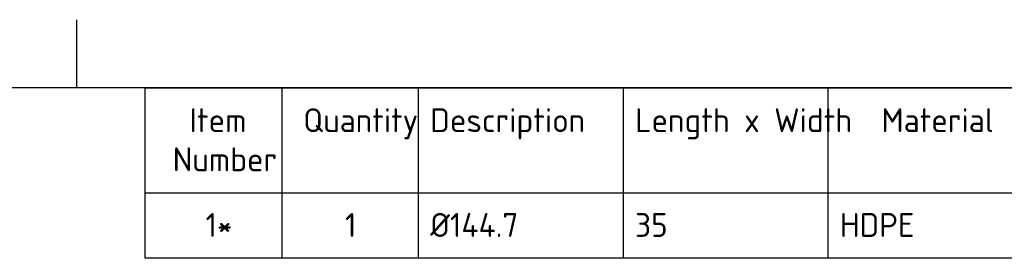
# Model space of a CAD drawing. Header units: millimetres. Extents: x 0 to 420, y 0 to 297.
# Tile 5 of 6: x 202 to 346, y 262 to 297. Entities that reach past the tile are written whole.
import ezdxf
from ezdxf.enums import TextEntityAlignment as Align

# ---------------------------------------------------------------- set-up
doc = ezdxf.new("R2010")
doc.units = ezdxf.units.MM
doc.layers.add('Default', color=7, linetype='Continuous')
doc.styles.add('SEACAD_Solid_Edge_ISO', font='seiso.ttf')

# ---------------------------------------------------------------- blocks, each defined once
blk = doc.blocks.new('SE')
at = {"layer": 'Default', "color": 7, "linetype": 'Continuous'}
for p, q in [((240, 287), (240, 271.67)), ((260, 287), (260, 271.67)), ((290, 287), (290, 271.67)), ((320, 287), (320, 271.67)), ((220, 271.67), (410, 271.67)), ((240, 271.67), (240, 262.06)), ((260, 271.67), (260, 262.06)), ((290, 271.67), (290, 262.06)), ((320, 271.67), (320, 262.06))]:
    blk.add_line(p, q, dxfattribs=at)
blk.add_lwpolyline([(220, 262.06), (220, 287), (410, 287), (410, 262.06), (220, 262.06)], dxfattribs=at)
at = {"layer": 'Default', "color": 7, "linetype": 'Continuous', "style": 'SEACAD_Solid_Edge_ISO'}
for s, p in [('Quantity', (243.16, 284.03)), ('Description', (261.76, 284.03)), ('Length x Width', (291.76, 284.03)), ('Material', (327.84, 284.03)), ('Item', (226.51, 284.03)), ('Number', (224.04, 278.3)), ('1*', (228.85, 268.69)), ('1', (249.28, 268.69)), ('Ø144.7', (261.76, 268.69)), ('35', (291.76, 268.69)), ('HDPE', (321.76, 268.69))]:
    blk.add_text(s, height=3.5, dxfattribs=at).set_placement(p, align=Align.TOP_LEFT)

msp = doc.modelspace()

# ---------------------------------------------------------------- linework, layer by layer
at = {"layer": 'Default', "color": 7, "linetype": 'Continuous'}
for p, q in [((210, 287), (210, 297)), ((410, 287), (10, 287))]:
    msp.add_line(p, q, dxfattribs=at)

# ---------------------------------------------------------------- block references
at = {"layer": 'Default'}
msp.add_blockref('SE', (0, 0), dxfattribs=at)

doc.saveas('drawing.dxf')
